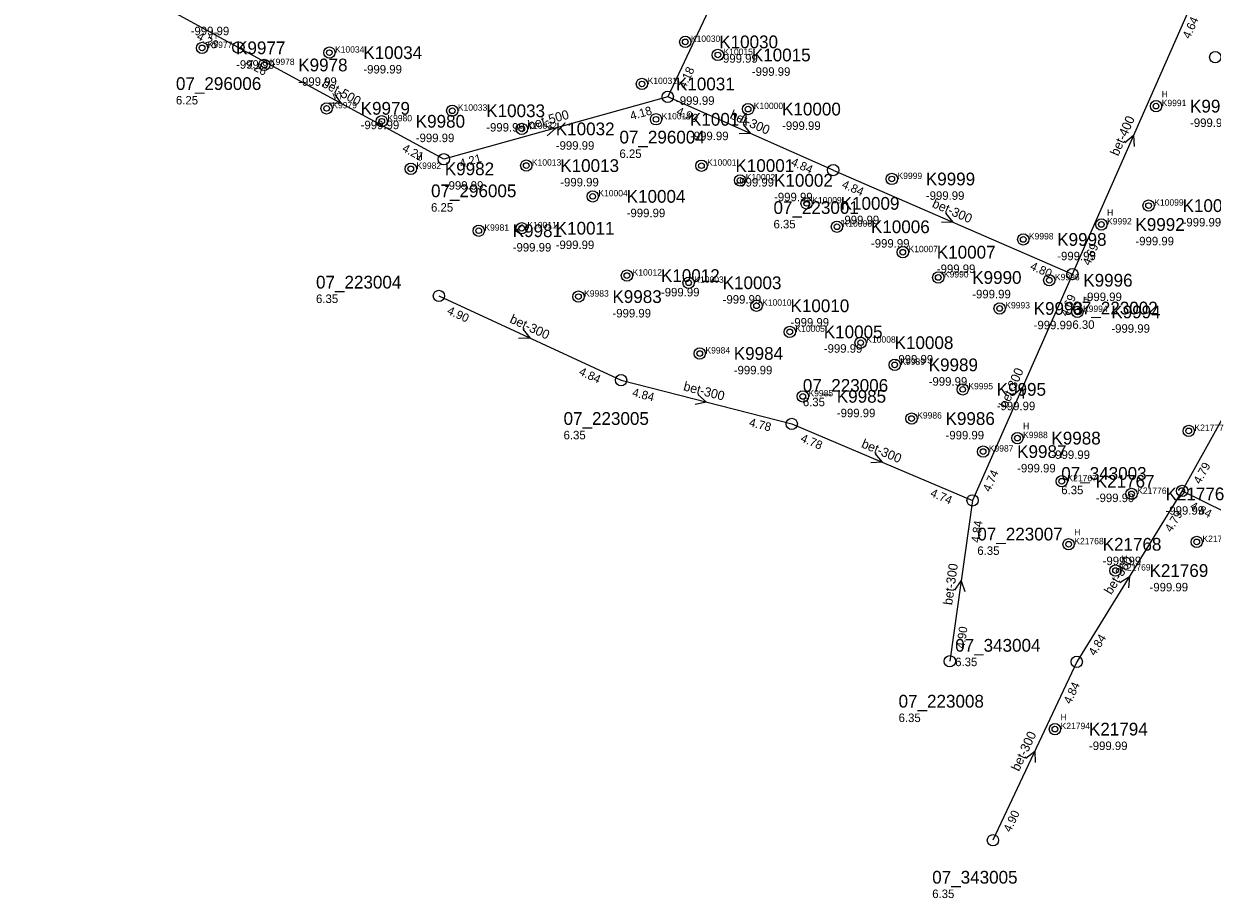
# Model space of a CAD drawing. Header units: metres. Extents: x 164250 to 165477, y 448735 to 450145.
# Tile 5 of 36: x 164779 to 164947, y 448880 to 449004. Entities that reach past the tile are written whole.
import ezdxf

# ---------------------------------------------------------------- set-up
doc = ezdxf.new("R2010")
doc.units = ezdxf.units.M

msp = doc.modelspace()

# ---------------------------------------------------------------- linework, layer by layer
at = {"layer": 'CON_BxH300x300mm', "linetype": 'Continuous'}
for points in [[(164893.532, 448983.176), (164870.166, 448993.522)], [(164893.532, 448983.176), (164927.299, 448968.511)], [(164927.299, 448968.511), (164913.215, 448936.566)], [(164958.64, 448966.44), (164942.8, 448937.895)], [(164837.86, 448965.41), (164863.58, 448953.53)], [(164863.58, 448953.53), (164887.676, 448947.348)], [(164887.676, 448947.348), (164913.215, 448936.566)], [(164942.8, 448937.895), (164927.91, 448913.78)], [(164942.8, 448937.895), (164967.181, 448925.917)], [(164913.215, 448936.566), (164909.992, 448913.859)], [(164927.91, 448913.78), (164916.09, 448888.59)]]:
    msp.add_lwpolyline(points, dxfattribs=at)
at = {"layer": 'CON_BxH400x400mm', "linetype": 'Continuous'}
for points in [[(164809.538, 449000.478), (164779.245, 449017.022)], [(164927.299, 448968.511), (164944.591, 449007.679)]]:
    msp.add_lwpolyline(points, dxfattribs=at)
at = {"layer": 'CON_BxH500x500mm', "linetype": 'Continuous'}
for points in [[(164883.186, 449021.109), (164870.166, 448993.522)], [(164838.55, 448984.696), (164809.538, 449000.478)], [(164870.166, 448993.522), (164838.55, 448984.696)]]:
    msp.add_lwpolyline(points, dxfattribs=at)
at = {"layer": 'NOD_inspectieput'}
for centre in [(164809.54, 449000.48), (164870.17, 448993.52), (164838.55, 448984.7), (164893.53, 448983.18), (164927.3, 448968.51), (164837.86, 448965.41), (164863.58, 448953.53), (164887.68, 448947.35), (164942.8, 448937.9), (164913.21, 448936.57), (164909.99, 448913.86), (164927.91, 448913.78), (164916.09, 448888.59)]:
    msp.add_circle(centre, 0.8, dxfattribs=at)
at = {"layer": 'NOD_onbekend'}
for centre in [(164872.64, 449001.27), (164804.42, 449000.42), (164822.39, 448999.75), (164877.24, 448999.42), (164947.48, 448999.11), (164813.2, 448998.01), (164866.53, 448995.33), (164939.11, 448992.2), (164822.01, 448991.89), (164839.74, 448991.55), (164881.51, 448991.79), (164829.79, 448990.06), (164849.56, 448988.99), (164868.51, 448990.34), (164850.19, 448983.81), (164874.93, 448983.8), (164833.89, 448983.35), (164880.38, 448981.72), (164901.8, 448981.92), (164859.57, 448979.47), (164889.78, 448978.48), (164938.06, 448978.16), (164931.39, 448975.5), (164843.48, 448974.62), (164849.55, 448974.97), (164894.06, 448975.18), (164920.36, 448973.39), (164903.36, 448971.59), (164864.4, 448968.29), (164873.12, 448967.27), (164908.36, 448968.02), (164924.04, 448967.63), (164857.56, 448965.32), (164882.7, 448964.03), (164917.03, 448963.65), (164928, 448963.16), (164887.4, 448960.34), (164897.4, 448958.82), (164874.69, 448957.29), (164902.21, 448955.69), (164911.81, 448952.23), (164889.24, 448951.24), (164904.59, 448948.11), (164919.54, 448945.35), (164943.73, 448946.37), (164914.7, 448943.45), (164925.8, 448939.26), (164935.65, 448937.48), (164926.77, 448930.37), (164944.86, 448930.7), (164933.39, 448926.66), (164924.83, 448904.28)]:
    msp.add_circle(centre, 0.8, dxfattribs=at)
at = {"layer": 'onbekend'}
for centre in [(164866.53, 448995.33), (164822.01, 448991.89), (164939.11, 448992.2), (164833.89, 448983.35), (164880.38, 448981.72), (164859.57, 448979.47), (164849.55, 448974.97), (164894.06, 448975.18), (164931.39, 448975.5), (164864.4, 448968.29), (164928, 448963.16), (164919.54, 448945.35), (164914.7, 448943.45)]:
    msp.add_circle(centre, 0.4, dxfattribs=at)
at = {"layer": 'PIJL'}
for points in [[(164823.12, 448993.91), (164824.04, 448992.59), (164822.43, 448992.64)], [(164880.82, 448989.59), (164881.85, 448988.35), (164880.24, 448988.27)], [(164852.78, 448989.42), (164854.36, 448989.11), (164853.16, 448988.03)], [(164934.7, 448987.07), (164935.95, 448988.09), (164936.02, 448986.49)], [(164909.38, 448977.08), (164910.42, 448975.84), (164908.81, 448975.76)], [(164849.71, 448960.73), (164850.72, 448959.47), (164849.11, 448959.42)], [(164874.41, 448951.49), (164875.63, 448950.44), (164874.05, 448950.1)], [(164919.02, 448951.51), (164920.26, 448952.54), (164920.33, 448950.93)], [(164899.4, 448943.18), (164900.45, 448941.96), (164898.84, 448941.85)], [(164933.99, 448924.99), (164935.35, 448925.84), (164935.21, 448924.23)], [(164910.69, 448923.89), (164911.6, 448925.21), (164912.11, 448923.69)], [(164920.74, 448900.19), (164922, 448901.19), (164922.04, 448899.58)]]:
    msp.add_lwpolyline(points, dxfattribs=at)
at = {"layer": 'straatkolk'}
for centre in [(164872.64, 449001.27), (164804.42, 449000.42), (164822.39, 448999.75), (164877.24, 448999.42), (164813.2, 448998.01), (164839.74, 448991.55), (164881.51, 448991.79), (164829.79, 448990.06), (164868.51, 448990.34), (164849.56, 448988.99), (164850.19, 448983.81), (164874.93, 448983.8), (164901.8, 448981.92), (164889.78, 448978.48), (164938.06, 448978.16), (164843.48, 448974.62), (164920.36, 448973.39), (164903.36, 448971.59), (164908.36, 448968.02), (164924.04, 448967.63), (164873.12, 448967.27), (164857.56, 448965.32), (164882.7, 448964.03), (164917.03, 448963.65), (164887.4, 448960.34), (164874.69, 448957.29), (164897.4, 448958.82), (164902.21, 448955.69), (164911.81, 448952.23), (164889.24, 448951.24), (164904.59, 448948.11), (164943.73, 448946.37), (164925.8, 448939.26), (164935.65, 448937.48), (164944.86, 448930.7), (164926.77, 448930.37), (164933.39, 448926.66), (164924.83, 448904.28)]:
    msp.add_circle(centre, 0.4, dxfattribs=at)

# ---------------------------------------------------------------- texts
at = {"layer": 'DMM_BxH300x300mm'}
for rotation, p in [(-23.88, (164878.83, 448990.53)), (-23.48, (164907.39, 448978)), (-24.79, (164847.75, 448961.71)), (66.21, (164918.07, 448949.5)), (-14.39, (164872.29, 448952.1)), (-22.89, (164897.4, 448944.09)), (81.92, (164910.32, 448921.73)), (58.31, (164932.79, 448923.16)), (64.86, (164919.75, 448898.24))]:
    msp.add_text('bet-300', height=1.3, rotation=rotation, dxfattribs=at).set_placement(p)
at = {"layer": 'DMM_BxH400x400mm'}
msp.add_text('bet-400', height=1.3, rotation=66.18, dxfattribs=at).set_placement((164933.76, 448985.07))
at = {"layer": 'DMM_BxH500x500mm'}
for rotation, p in [(-28.55, (164821.22, 448995.03)), (15.6, (164850.65, 448988.88))]:
    msp.add_text('bet-500', height=1.3, rotation=rotation, dxfattribs=at).set_placement(p)
at = {"layer": 'INV_BxH300x300mm'}
for s, rotation, p in [('4.90', -23.88, (164871.27, 448991.07)), ('4.84', -23.88, (164887.46, 448983.89)), ('4.84', -23.48, (164894.65, 448980.73)), ('4.80', -23.48, (164921.23, 448969.19)), ('4.69', 66.21, (164926.59, 448962.44)), ('4.90', -24.79, (164838.92, 448962.94)), ('4.84', -24.79, (164857.52, 448954.34)), ('4.84', -14.39, (164865.07, 448951.29)), ('4.78', -14.39, (164881.57, 448947.06)), ('4.78', -22.89, (164888.82, 448944.91)), ('4.79', 60.97, (164945.34, 448938.77)), ('4.74', 66.21, (164915.67, 448937.67)), ('4.74', -22.89, (164907.13, 448937.18)), ('4.84', -26.16, (164943.8, 448935.4)), ('4.79', 58.31, (164941.26, 448931.98)), ('4.84', 81.92, (164914.18, 448930.53)), ('4.90', 81.92, (164912.06, 448915.59)), ('4.84', 58.31, (164930.49, 448914.54)), ('4.84', 64.86, (164927.06, 448907.73)), ('4.90', 64.86, (164918.57, 448889.64))]:
    msp.add_text(s, height=1.2, rotation=rotation, dxfattribs=at).set_placement(p)
at = {"layer": 'INV_BxH400x400mm'}
for s, rotation, p in [('4.64', 66.18, (164943.88, 449001.61)), ('4.26', -28.64, (164803.55, 449001.7)), ('4.69', 66.18, (164929.75, 448969.61))]:
    msp.add_text(s, height=1.2, rotation=rotation, dxfattribs=at).set_placement(p)
at = {"layer": 'INV_BxH500x500mm'}
for s, rotation, p in [('4.26', -28.55, (164810.43, 448997.94)), ('4.18', 64.73, (164872.65, 448994.56)), ('4.18', 15.6, (164865.03, 448990.22)), ('4.21', -28.55, (164832.56, 448985.91)), ('4.21', 15.6, (164840.96, 448983.5))]:
    msp.add_text(s, height=1.2, rotation=rotation, dxfattribs=at).set_placement(p)
at = {"layer": 'KO_INSPECTIE'}
for s, p in [('VT', (164805.22, 449001.68)), ('VT', (164822.81, 448993.15)), ('H', (164939.91, 448993.46)), ('H', (164834.69, 448984.61)), ('H', (164932.2, 448976.76)), ('H', (164928.8, 448964.42)), ('H', (164920.34, 448946.61)), ('H', (164927.57, 448931.63)), ('H', (164934.19, 448927.92)), ('H', (164925.64, 448905.53))]:
    msp.add_text(s, height=0.9, dxfattribs=at).set_placement(p)
at = {"layer": 'KO_NUMMER'}
for s, p in [('K9977', (164805.22, 449000.42)), ('K10030', (164873.44, 449001.27)), ('K10034', (164823.19, 448999.75)), ('K10015', (164878.04, 448999.42)), ('K9978', (164814, 448998.01)), ('K10031', (164867.33, 448995.33)), ('K9991', (164939.91, 448992.2)), ('K9979', (164822.81, 448991.89)), ('K10033', (164840.54, 448991.55)), ('K10014', (164869.31, 448990.34)), ('K10000', (164882.31, 448991.79)), ('K9980', (164830.59, 448990.06)), ('K10032', (164850.36, 448988.99)), ('K10013', (164850.99, 448983.81)), ('K10001', (164875.73, 448983.8)), ('K9982', (164834.69, 448983.35)), ('K9999', (164902.61, 448981.92)), ('K10002', (164881.18, 448981.72)), ('K10004', (164860.37, 448979.47)), ('K10009', (164890.58, 448978.48)), ('K10099', (164938.86, 448978.16)), ('K9992', (164932.2, 448975.5)), ('K9981', (164844.28, 448974.62)), ('K10011', (164850.35, 448974.97)), ('K10006', (164894.86, 448975.18)), ('K9998', (164921.16, 448973.39)), ('K10007', (164904.16, 448971.59)), ('K10012', (164865.21, 448968.29)), ('K10003', (164873.92, 448967.27)), ('K9990', (164909.16, 448968.02)), ('K9996', (164924.84, 448967.63)), ('K9983', (164858.36, 448965.32)), ('K10010', (164883.5, 448964.03)), ('K9993', (164917.83, 448963.65)), ('K9994', (164928.8, 448963.16)), ('K10005', (164888.2, 448960.34)), ('K10008', (164898.2, 448958.82)), ('K9984', (164875.49, 448957.29)), ('K9989', (164903.01, 448955.69)), ('K9995', (164912.61, 448952.23)), ('K9985', (164890.04, 448951.24)), ('K9986', (164905.39, 448948.11)), ('K9988', (164920.34, 448945.35)), ('K21777', (164944.53, 448946.37)), ('K9987', (164915.5, 448943.45)), ('K21767', (164926.6, 448939.26)), ('K21776', (164936.45, 448937.48)), ('K21768', (164927.57, 448930.37)), ('K21775', (164945.66, 448930.7)), ('K21769', (164934.19, 448926.66)), ('K21794', (164925.64, 448904.28))]:
    msp.add_text(s, height=0.9, dxfattribs=at).set_placement(p)
at = {"layer": 'NLV_inspectieput'}
for s, p in [('6.25', (164800.73, 448992.44)), ('6.25', (164863.35, 448984.89)), ('6.25', (164836.75, 448977.31)), ('6.35', (164885.1, 448974.95)), ('6.35', (164820.51, 448964.42)), ('6.30', (164927.3, 448960.77)), ('6.35', (164889.24, 448949.85)), ('6.35', (164855.46, 448945.18)), ('6.35', (164925.73, 448937.43)), ('6.35', (164913.88, 448928.87)), ('6.35', (164910.75, 448913.17)), ('6.35', (164902.76, 448905.28)), ('6.35', (164907.51, 448880.44))]:
    msp.add_text(s, height=1.2, dxfattribs=at).set_placement(p)
at = {"layer": 'NLV_onbekend'}
for p in [(164802.81, 449002.21), (164809.22, 448997.48), (164827.19, 448996.81), (164877.44, 448998.33), (164818, 448995.07), (164882.04, 448996.48), (164871.33, 448992.39), (164826.81, 448988.95), (164844.54, 448988.61), (164886.31, 448988.85), (164943.91, 448989.26), (164834.59, 448987.12), (164873.31, 448987.4), (164854.36, 448986.05), (164838.69, 448980.41), (164854.99, 448980.87), (164879.73, 448980.86), (164885.18, 448978.78), (164906.61, 448978.98), (164864.37, 448976.53), (164894.58, 448975.54), (164942.86, 448975.22), (164848.28, 448971.68), (164854.35, 448972.03), (164898.86, 448972.24), (164936.2, 448972.56), (164925.16, 448970.45), (164908.16, 448968.65), (164869.21, 448965.35), (164913.16, 448965.08), (164877.92, 448964.33), (164928.84, 448964.69), (164862.36, 448962.38), (164887.5, 448961.09), (164921.83, 448960.71), (164932.8, 448960.22), (164892.2, 448957.4), (164902.2, 448955.88), (164879.49, 448954.35), (164907.01, 448952.75), (164894.04, 448948.3), (164916.61, 448949.29), (164909.39, 448945.17), (164924.34, 448942.41), (164919.5, 448940.51), (164930.6, 448936.32), (164940.45, 448934.54), (164931.57, 448927.43), (164938.19, 448923.72), (164929.64, 448901.33)]:
    msp.add_text('-999.99', height=1.2, dxfattribs=at).set_placement(p)
at = {"layer": 'NNR_inspectieput'}
for s, p in [('07_296006', (164800.73, 448994.48)), ('07_296004', (164863.35, 448986.93)), ('07_296005', (164836.75, 448979.35)), ('07_223001', (164885.1, 448976.99)), ('07_223004', (164820.51, 448966.46)), ('07_223002', (164927.3, 448962.81)), ('07_223006', (164889.24, 448951.89)), ('07_223005', (164855.46, 448947.22)), ('07_343003', (164925.73, 448939.47)), ('07_223007', (164913.88, 448930.91)), ('07_343004', (164910.75, 448915.21)), ('07_223008', (164902.76, 448907.32)), ('07_343005', (164907.51, 448882.48))]:
    msp.add_text(s, height=1.8, dxfattribs=at).set_placement(p)
at = {"layer": 'NNR_onbekend'}
for s, p in [('K9977', (164809.22, 448999.53)), ('K10030', (164877.44, 449000.37)), ('K10034', (164827.19, 448998.85)), ('K10015', (164882.04, 448998.52)), ('K9978', (164818, 448997.11)), ('K10031', (164871.33, 448994.43)), ('K9991', (164943.91, 448991.3)), ('K9979', (164826.81, 448990.99)), ('K10033', (164844.54, 448990.65)), ('K10014', (164873.31, 448989.44)), ('K10000', (164886.31, 448990.89)), ('K9980', (164834.59, 448989.16)), ('K10032', (164854.36, 448988.09)), ('K10013', (164854.99, 448982.91)), ('K10001', (164879.73, 448982.91)), ('K9982', (164838.69, 448982.45)), ('K9999', (164906.61, 448981.02)), ('K10002', (164885.18, 448980.83)), ('K10004', (164864.37, 448978.57)), ('K10009', (164894.58, 448977.58)), ('K10099', (164942.86, 448977.26)), ('K10006', (164898.86, 448974.28)), ('K9992', (164936.2, 448974.6)), ('K9981', (164848.28, 448973.72)), ('K10011', (164854.35, 448974.07)), ('K9998', (164925.16, 448972.49)), ('K10007', (164908.16, 448970.69)), ('K10012', (164869.21, 448967.39)), ('K10003', (164877.92, 448966.37)), ('K9990', (164913.16, 448967.12)), ('K9996', (164928.84, 448966.73)), ('K9983', (164862.36, 448964.42)), ('K10010', (164887.5, 448963.13)), ('K9993', (164921.83, 448962.75)), ('K9994', (164932.8, 448962.26)), ('K10005', (164892.2, 448959.44)), ('K10008', (164902.2, 448957.92)), ('K9984', (164879.49, 448956.4)), ('K9989', (164907.01, 448954.79)), ('K9995', (164916.61, 448951.33)), ('K9985', (164894.04, 448950.35)), ('K9986', (164909.39, 448947.21)), ('K9988', (164924.34, 448944.45)), ('K9987', (164919.5, 448942.55)), ('K21767', (164930.6, 448938.36)), ('K21776', (164940.45, 448936.58)), ('K21768', (164931.57, 448929.47)), ('K21769', (164938.19, 448925.76)), ('K21794', (164929.64, 448903.38))]:
    msp.add_text(s, height=1.8, dxfattribs=at).set_placement(p)

doc.saveas('drawing.dxf')
